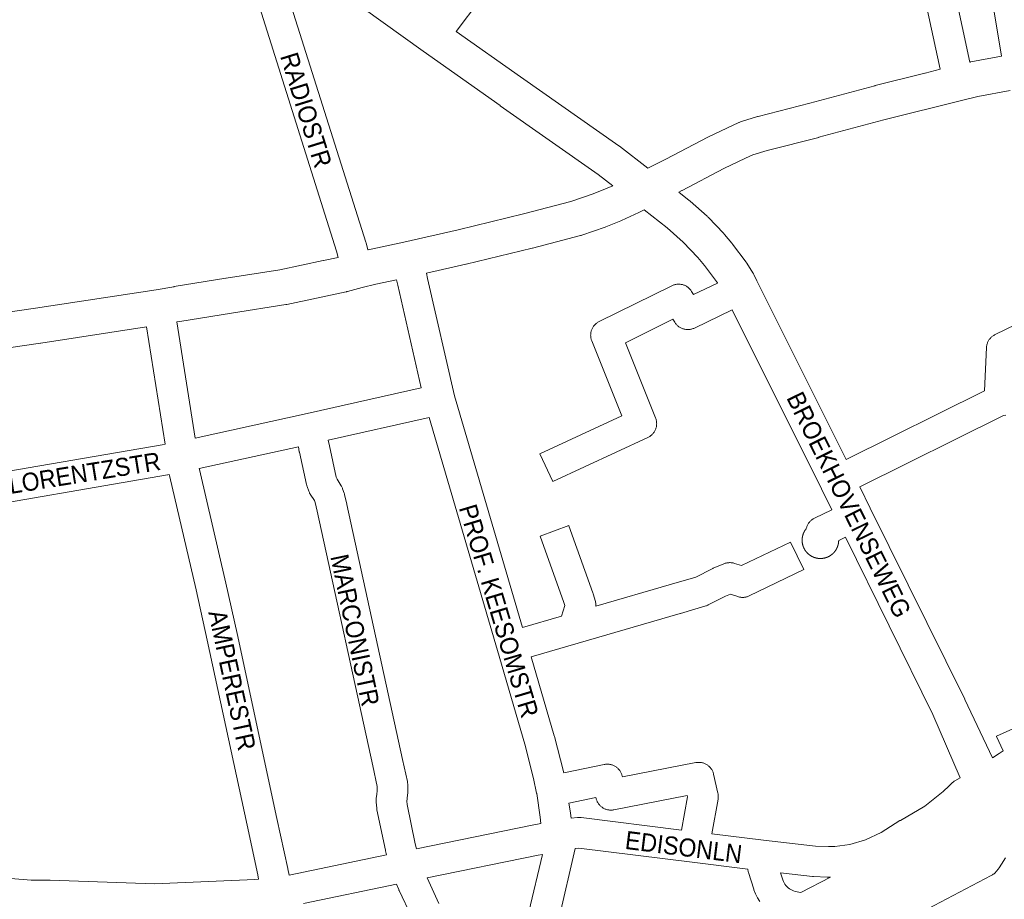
# Model space of a CAD drawing. Header units: metres. Extents: x 123819 to 142731, y 393440 to 405763.
# Tile 154 of 256: x 134255 to 134674, y 395044 to 395418. Entities that reach past the tile are written whole.
import ezdxf
from ezdxf.enums import TextEntityAlignment as Align

# ---------------------------------------------------------------- set-up
doc = ezdxf.new("R2010")
doc.units = ezdxf.units.M
doc.header["$MEASUREMENT"] = 0
for name, color, linetype, lineweight in [('gs-anno-wegen algemeen tekst', 7, 'Continuous', 0), ('gs-knt-aanvullende hoofdweg', 7, 'Continuous', 0), ('gs-knt-hoofdweg', 7, 'Continuous', 0), ('gs-knt-wegen algemeen', 7, 'Continuous', 0)]:
    doc.layers.add(name, color=color, linetype=linetype, lineweight=lineweight)
doc.styles.add('Style-Arial', font='arial.ttf')

msp = doc.modelspace()

# ---------------------------------------------------------------- linework, layer by layer
at = {"layer": 'gs-knt-aanvullende hoofdweg', "color": 7, "linetype": 'Continuous', "flags": 128}
for points in [[(134507.4, 395347.79), (134501.19, 395352.59), (134459.45, 395381.83), (134459.41, 395381.85), (134426.73, 395405.02), (134426.69, 395405.05), (134376.51, 395441.1), (134376.47, 395441.13), (134361.87, 395451.76)], [(134440.81, 395413.45), (134468.08, 395394.12), (134509.95, 395364.79), (134510.24, 395364.58), (134522.41, 395355.18)], [(134659.49, 395400.4), (134659.57, 395400.42), (134659.77, 395400.47), (134659.97, 395400.5), (134672.97, 395402.92)], [(134522.41, 395355.18), (134530.03, 395359.04), (134547.85, 395368.46), (134548.17, 395368.62), (134548.18, 395368.62), (134561.18, 395374.73), (134561.21, 395374.74), (134561.52, 395374.88), (134561.54, 395374.89), (134561.86, 395375.01), (134561.87, 395375.01), (134561.87, 395375.02), (134561.88, 395375.02), (134562.22, 395375.13), (134569.04, 395377.21), (134569.38, 395377.3), (134591.38, 395382.9), (134619.1, 395390.35), (134619.21, 395390.38), (134619.22, 395390.38), (134640.4, 395395.73), (134640.44, 395395.74), (134646.84, 395397.32)], [(134676.7, 395388.33), (134662.9, 395385.77), (134656.54, 395384.24), (134656.52, 395384.23), (134622.94, 395375.83), (134622.93, 395375.83), (134595.23, 395368.39), (134595.13, 395368.36), (134573.25, 395362.79), (134567.12, 395360.92), (134564.03, 395359.46), (134564, 395359.44), (134554.71, 395355.1), (134554.71, 395355.09), (134536.99, 395345.73), (134536.87, 395345.67), (134535.55, 395345)], [(134403.16, 395320.45), (134403.25, 395320.47), (134403.26, 395320.48), (134418.46, 395323.77), (134441.53, 395329.03), (134469.46, 395335.75), (134489.59, 395340.99), (134499.08, 395344.31), (134505.04, 395346.72), (134507.4, 395347.79)], [(134535.55, 395345), (134540, 395341.54), (134540.2, 395341.38), (134540.39, 395341.22), (134547.61, 395334.8), (134547.84, 395334.59), (134548.06, 395334.37), (134554.73, 395327.37), (134554.89, 395327.2), (134555.04, 395327.03), (134558.15, 395323.33), (134558.3, 395323.15), (134558.44, 395322.96), (134564.2, 395315.19), (134564.33, 395315), (134564.46, 395314.81), (134567.09, 395310.75), (134567.24, 395310.52), (134567.29, 395310.43), (134567.31, 395310.39), (134567.34, 395310.35), (134567.38, 395310.27), (134567.51, 395310.02), (134568.85, 395307.33), (134606.83, 395231.26)], [(134520.76, 395337.46), (134519.42, 395336.77), (134519.07, 395336.6), (134518.57, 395336.37), (134511.1, 395332.98), (134510.82, 395332.86), (134504.55, 395330.32), (134504.21, 395330.19), (134494.26, 395326.71), (134493.97, 395326.62), (134493.68, 395326.54), (134473.18, 395321.19), (134473.04, 395321.16), (134445, 395314.42), (134444.91, 395314.4), (134428.04, 395310.55)], [(134552.04, 395306.36), (134551.99, 395306.44), (134546.51, 395313.83), (134543.7, 395317.18), (134537.4, 395323.78), (134530.6, 395329.82), (134520.76, 395337.46)], [(134236.12, 395291.98), (134261.57, 395295.64), (134312.95, 395303.46), (134320.52, 395304.8), (134320.62, 395304.82), (134342.72, 395308.4), (134342.77, 395308.4), (134365.63, 395311.96), (134365.63, 395311.96), (134384.16, 395315.95), (134384.23, 395315.97), (134390.54, 395317.26)], [(134415.33, 395307.71), (134406.5, 395305.81), (134406.5, 395305.81), (134400.64, 395304.43), (134394.41, 395302.74), (134394.21, 395302.69), (134394.01, 395302.64), (134393.96, 395302.63), (134368.58, 395297.23), (134368.56, 395297.23), (134368.35, 395297.19), (134368.15, 395297.15), (134345.1, 395293.57), (134323.08, 395290), (134321.75, 395289.77)], [(134600.72, 395209.8), (134596.28, 395218.76), (134558.27, 395294.9)], [(134308.91, 395287.66), (134263.8, 395280.79), (134263.74, 395280.78), (134238.29, 395277.12), (134238.28, 395277.11), (134215.6, 395273.65), (134215.48, 395273.64), (134213.57, 395273.38), (134212.13, 395273.16)], [(134612.62, 395219.6), (134617.1, 395210.54), (134657.3, 395129.24), (134657.36, 395129.12), (134669.1, 395104.28)], [(134655.31, 395095.76), (134643.75, 395122.76), (134606.49, 395198.13)]]:
    msp.add_lwpolyline(points, dxfattribs=at)
at = {"layer": 'gs-knt-hoofdweg', "color": 7, "linetype": 'Continuous', "flags": 128}
msp.add_lwpolyline([(134673.68, 395107.22), (134670.89, 395113.39, -0.384554), (134670.89, 395113.4), (134693.95, 395123.86), (134694.18, 395123.96), (134694.42, 395124.05), (134701.79, 395126.71), (134708.55, 395129.15), (134711.47, 395130.93), (134716.02, 395134.05), (134808.26, 395201.83), (134809.88, 395203.48), (134811.53, 395205.39), (134814.62, 395209.8), (134818.95, 395217.89)], format="xyb", dxfattribs=at)
for points in [[(134674.68, 395061.65), (134672.95, 395059), (134671.96, 395057.47), (134671.55, 395056.84), (134671.34, 395056.53), (134671.12, 395056.23), (134670.88, 395055.95), (134670.63, 395055.67), (134670.36, 395055.41), (134670.09, 395055.16), (134669.8, 395054.92), (134669.5, 395054.7), (134669.2, 395054.48), (134668.88, 395054.29), (134668.55, 395054.11), (134611.96, 395024.43)], [(134587.46, 395046.86), (134600.2, 395053.42)]]:
    msp.add_lwpolyline(points, dxfattribs=at)
at = {"layer": 'gs-knt-wegen algemeen', "color": 7, "linetype": 'Continuous', "flags": 128}
for points in [[(134638.99, 395495.59), (134659.49, 395400.4)], [(134622.23, 395492.45), (134622.13, 395492.43), (134534.2, 395473.12), (134524.32, 395470.3), (134520.87, 395469.12), (134512.29, 395465.57), (134507.59, 395463.41), (134498.25, 395458.48), (134491.99, 395454.66), (134455.73, 395430.51), (134450.83, 395426.93), (134440.81, 395413.45)], [(134646.84, 395397.32), (134626.47, 395491.85), (134626.21, 395492.3), (134625.83, 395492.64), (134625.36, 395492.86), (134624.8, 395492.92), (134622.24, 395492.45)], [(134390.54, 395317.26), (134389.82, 395319.88), (134346.28, 395457.89), (134344.13, 395464.71)], [(134361.87, 395451.76), (134402.28, 395323.68), (134402.35, 395323.43), (134403.16, 395320.45)], [(134672.97, 395402.92), (134666.99, 395439)], [(134606.83, 395231.26), (134665.7, 395260.46), (134666.59, 395278.84), (134666.61, 395279.15), (134666.65, 395279.47), (134666.7, 395279.78), (134666.77, 395280.09), (134666.86, 395280.4), (134666.96, 395280.7), (134667.07, 395280.99), (134667.2, 395281.28), (134667.34, 395281.57), (134667.49, 395281.84), (134667.66, 395282.11), (134667.84, 395282.37), (134668.04, 395282.62), (134668.24, 395282.87), (134668.46, 395283.1), (134668.69, 395283.32), (134668.93, 395283.53), (134669.17, 395283.72), (134669.43, 395283.91), (134669.7, 395284.08), (134669.97, 395284.24), (134670.26, 395284.38), (134732.18, 395314.34)], [(134428.04, 395310.55), (134428.54, 395308.26)], [(134425.9, 395261.67), (134415.84, 395305.37), (134415.83, 395305.44), (134415.33, 395307.71)], [(134321.75, 395289.77), (134329.56, 395240.37)], [(134316.79, 395237.72), (134308.91, 395287.66)], [(134329.56, 395240.37), (134377.34, 395250.8), (134425.9, 395261.67)], [(134429.18, 395249.07), (134386.29, 395239.46)], [(134475.01, 395089.17), (134473.73, 395095.43), (134470, 395110.04), (134458.33, 395149.89), (134429.18, 395249.07)], [(134674.85, 395250.06), (134673.84, 395249.96), (134612.62, 395219.6)], [(134386.29, 395239.46), (134386.74, 395237.03), (134389.68, 395223.74), (134390.01, 395222.82), (134391.75, 395220.08), (134391.9, 395219.82), (134392.05, 395219.55), (134392.18, 395219.28), (134392.3, 395219), (134392.4, 395218.72), (134393.04, 395216.88), (134393.14, 395216.58), (134393.22, 395216.29), (134394.19, 395212.29), (134394.22, 395212.14), (134417.94, 395103.56), (134419.96, 395094.18), (134420.01, 395093.92), (134420.05, 395093.66), (134420.08, 395093.4), (134420.1, 395093.13), (134420.11, 395092.87), (134420.13, 395090.09), (134420.13, 395089.86), (134420.12, 395089.64), (134420.11, 395089.42), (134419.91, 395087.27), (134419.88, 395087.02), (134419.84, 395086.78), (134419.68, 395085.83), (134419.82, 395084.43), (134423.34, 395067.71), (134423.91, 395065.51)], [(134219.99, 395221.09), (134220.35, 395221.13), (134315.52, 395237.47), (134316.79, 395237.72)], [(134373.57, 395236.65), (134331.34, 395227.43)], [(134411.14, 395062.89), (134410.7, 395064.6), (134410.63, 395064.89), (134407.01, 395082.1), (134406.96, 395082.33), (134406.93, 395082.56), (134406.9, 395082.79), (134406.64, 395085.4), (134406.62, 395085.69), (134406.61, 395085.98), (134406.61, 395086.27), (134406.63, 395086.56), (134406.66, 395086.85), (134406.7, 395087.13), (134406.96, 395088.71), (134407.11, 395090.29), (134407.09, 395092.08), (134405.22, 395100.79), (134381.52, 395209.28), (134380.64, 395212.91), (134380.35, 395213.74), (134378.63, 395216.45), (134378.48, 395216.7), (134378.34, 395216.95), (134378.21, 395217.22), (134378.09, 395217.48), (134377.99, 395217.76), (134377.28, 395219.75), (134377.19, 395220.01), (134377.12, 395220.27), (134377.05, 395220.53), (134374, 395234.33), (134373.95, 395234.55), (134373.57, 395236.65)], [(134331.34, 395227.43), (134331.38, 395227.01), (134342.68, 395178.65), (134342.7, 395178.57), (134347.43, 395157.1), (134364.43, 395078.4), (134369.01, 395057.09), (134369.03, 395057.01), (134369.58, 395054.32)], [(134317.79, 395224.65), (134222.4, 395208.27), (134222.11, 395208.23), (134221.76, 395208.18)], [(134318.54, 395224.8), (134317.94, 395224.68), (134317.8, 395224.65), (134317.8, 395224.65), (134317.79, 395224.65)], [(134356.63, 395052.64), (134356.28, 395054.39), (134351.71, 395075.65), (134334.71, 395154.31), (134329.99, 395175.73), (134318.62, 395224.42), (134318.57, 395224.67), (134318.54, 395224.8)], [(134595.92, 395189.09), (134595.92, 395189.09), (134595.91, 395189.09), (134595.86, 395189.09), (134595.8, 395189.09), (134595.74, 395189.09), (134595.68, 395189.09), (134595.62, 395189.1), (134595.57, 395189.1), (134595.51, 395189.1), (134595.45, 395189.1), (134595.39, 395189.11), (134595.33, 395189.11), (134595.28, 395189.11), (134595.22, 395189.12), (134595.16, 395189.12), (134595.1, 395189.13), (134595.05, 395189.13), (134594.99, 395189.14), (134594.93, 395189.15), (134594.87, 395189.15), (134594.82, 395189.16), (134594.76, 395189.17), (134594.7, 395189.18), (134594.64, 395189.19), (134594.59, 395189.2), (134594.53, 395189.21), (134594.47, 395189.22), (134594.41, 395189.23), (134594.36, 395189.24), (134594.3, 395189.25), (134594.24, 395189.26), (134594.19, 395189.27), (134594.13, 395189.29), (134594.08, 395189.3), (134594.02, 395189.31), (134593.96, 395189.33), (134593.91, 395189.34), (134593.85, 395189.36), (134593.79, 395189.37), (134593.74, 395189.39), (134593.68, 395189.4), (134593.63, 395189.42), (134593.57, 395189.44), (134593.52, 395189.45), (134593.46, 395189.47), (134593.4, 395189.49), (134593.35, 395189.51), (134593.29, 395189.53), (134593.24, 395189.54), (134593.19, 395189.56), (134593.13, 395189.58), (134593.08, 395189.6), (134593.02, 395189.63), (134592.97, 395189.65), (134592.92, 395189.67), (134592.86, 395189.69), (134592.81, 395189.71), (134592.76, 395189.74), (134592.7, 395189.76), (134592.65, 395189.78), (134592.6, 395189.81), (134592.54, 395189.83), (134592.49, 395189.86), (134592.44, 395189.88), (134592.39, 395189.91), (134592.34, 395189.93), (134592.28, 395189.96), (134592.23, 395189.99), (134592.18, 395190.01), (134592.13, 395190.04), (134592.08, 395190.07), (134592.03, 395190.1), (134591.98, 395190.13), (134591.93, 395190.16), (134591.88, 395190.19), (134591.83, 395190.22), (134591.78, 395190.25), (134591.73, 395190.28), (134591.68, 395190.31), (134591.63, 395190.34), (134591.58, 395190.37), (134591.54, 395190.4), (134591.49, 395190.44), (134591.44, 395190.47), (134591.39, 395190.5), (134591.34, 395190.53), (134591.3, 395190.57), (134591.25, 395190.6), (134591.2, 395190.64), (134591.16, 395190.67), (134591.11, 395190.71), (134591.07, 395190.74), (134591.02, 395190.78), (134590.97, 395190.81), (134590.93, 395190.85), (134590.88, 395190.89), (134590.84, 395190.92), (134590.8, 395190.96), (134590.75, 395191), (134590.71, 395191.04), (134590.66, 395191.08), (134590.62, 395191.12), (134590.58, 395191.16), (134590.54, 395191.19), (134590.49, 395191.24), (134590.45, 395191.27), (134590.41, 395191.32), (134590.37, 395191.36), (134590.33, 395191.4), (134590.29, 395191.44), (134590.25, 395191.48), (134590.21, 395191.52), (134590.17, 395191.56), (134590.13, 395191.61), (134590.09, 395191.65), (134590.05, 395191.69), (134590.01, 395191.74), (134589.97, 395191.78), (134589.94, 395191.82), (134589.9, 395191.87), (134589.86, 395191.91), (134589.82, 395191.96), (134589.79, 395192), (134589.75, 395192.05), (134589.72, 395192.09), (134589.68, 395192.14), (134589.64, 395192.19), (134589.61, 395192.23), (134589.58, 395192.28), (134589.54, 395192.32), (134589.51, 395192.37), (134589.48, 395192.42), (134589.44, 395192.47), (134589.41, 395192.51), (134589.38, 395192.56), (134589.35, 395192.61), (134589.31, 395192.66), (134589.28, 395192.71), (134589.25, 395192.76), (134589.22, 395192.81), (134589.19, 395192.86), (134589.16, 395192.91), (134589.13, 395192.96), (134589.1, 395193.01), (134589.07, 395193.06), (134589.05, 395193.11), (134589.02, 395193.16), (134588.99, 395193.21), (134588.96, 395193.26), (134588.94, 395193.31), (134588.91, 395193.37), (134588.88, 395193.42), (134588.86, 395193.47), (134588.83, 395193.52), (134588.81, 395193.57), (134588.78, 395193.63), (134588.76, 395193.68), (134588.74, 395193.73), (134588.71, 395193.79), (134588.69, 395193.84), (134588.67, 395193.89), (134588.65, 395193.94), (134588.62, 395194), (134588.6, 395194.05), (134588.58, 395194.11), (134588.56, 395194.16), (134588.54, 395194.22), (134588.52, 395194.27), (134588.5, 395194.33), (134588.48, 395194.38), (134588.47, 395194.44), (134588.45, 395194.49), (134588.43, 395194.55), (134588.41, 395194.6), (134588.4, 395194.66), (134588.38, 395194.71), (134588.36, 395194.77), (134588.35, 395194.82), (134588.33, 395194.88), (134588.32, 395194.93), (134588.3, 395194.99), (134588.29, 395195.05), (134588.28, 395195.11), (134588.26, 395195.16), (134588.25, 395195.22), (134588.24, 395195.27), (134588.23, 395195.33), (134588.22, 395195.39), (134588.21, 395195.45), (134588.2, 395195.5), (134588.19, 395195.56), (134588.18, 395195.62), (134588.17, 395195.67), (134588.16, 395195.73), (134588.15, 395195.79), (134588.14, 395195.85), (134588.13, 395195.9), (134588.13, 395195.96), (134588.12, 395196.02), (134588.11, 395196.08), (134588.11, 395196.14), (134588.1, 395196.19), (134588.1, 395196.25), (134588.09, 395196.31), (134588.09, 395196.37), (134588.09, 395196.42), (134588.08, 395196.48), (134588.08, 395196.54), (134588.08, 395196.6), (134588.08, 395196.65), (134588.07, 395196.71), (134588.07, 395196.77), (134588.07, 395196.83), (134588.07, 395196.89), (134588.07, 395196.95), (134588.07, 395197), (134588.08, 395197.06), (134588.08, 395197.12), (134588.08, 395197.18), (134588.08, 395197.24), (134588.08, 395197.29), (134588.09, 395197.35), (134588.09, 395197.41), (134588.1, 395197.47), (134588.1, 395197.52), (134588.1, 395197.58), (134588.11, 395197.64), (134588.12, 395197.7), (134588.12, 395197.76), (134588.13, 395197.81), (134588.14, 395197.87), (134588.14, 395197.93), (134588.15, 395197.99), (134588.16, 395198.04), (134588.17, 395198.1), (134588.18, 395198.16), (134588.19, 395198.22), (134588.2, 395198.27), (134588.21, 395198.33), (134588.22, 395198.39), (134588.23, 395198.44), (134588.24, 395198.5), (134588.26, 395198.56), (134588.27, 395198.61), (134588.28, 395198.67), (134588.3, 395198.72), (134588.31, 395198.78), (134588.32, 395198.84), (134588.34, 395198.89), (134588.35, 395198.95), (134588.37, 395199.01), (134588.39, 395199.06), (134588.4, 395199.12), (134588.42, 395199.17), (134588.44, 395199.23), (134588.45, 395199.28), (134588.47, 395199.34), (134588.49, 395199.39), (134588.51, 395199.45), (134588.53, 395199.5), (134588.55, 395199.56), (134588.57, 395199.61), (134588.59, 395199.67), (134588.61, 395199.72), (134588.63, 395199.77), (134588.65, 395199.83), (134588.68, 395199.88), (134588.7, 395199.93), (134588.72, 395199.99), (134588.74, 395200.04), (134588.77, 395200.1), (134588.79, 395200.15), (134588.82, 395200.2), (134588.84, 395200.25), (134588.87, 395200.3), (134588.89, 395200.35), (134588.92, 395200.41), (134588.95, 395200.46), (134588.97, 395200.51), (134589, 395200.56), (134589.03, 395200.61), (134589.06, 395200.66), (134589.08, 395200.71), (134589.11, 395200.76), (134589.14, 395200.82), (134589.17, 395200.86), (134589.2, 395200.92), (134589.23, 395200.96), (134589.26, 395201.01), (134589.29, 395201.06), (134589.32, 395201.11), (134589.36, 395201.16), (134589.39, 395201.21), (134589.42, 395201.25), (134589.45, 395201.3), (134589.49, 395201.35), (134589.52, 395201.4), (134589.55, 395201.44), (134589.59, 395201.49), (134589.62, 395201.54), (134589.66, 395201.59), (134589.69, 395201.63), (134589.73, 395201.68), (134589.76, 395201.72), (134589.8, 395201.77), (134589.83, 395201.81), (134589.85, 395201.89), (134589.93, 395202.18), (134590.02, 395202.48), (134590.12, 395202.76), (134590.24, 395203.05), (134590.37, 395203.32), (134590.51, 395203.59), (134590.67, 395203.86), (134590.84, 395204.11), (134591.02, 395204.36), (134591.21, 395204.6), (134591.41, 395204.83), (134591.63, 395205.05), (134591.85, 395205.25), (134592.08, 395205.45), (134592.32, 395205.64), (134592.57, 395205.82), (134592.83, 395205.98), (134593.1, 395206.13), (134593.37, 395206.27), (134600.72, 395209.8)], [(134606.49, 395198.13), (134603.64, 395196.76), (134603.64, 395196.71), (134603.64, 395196.65), (134603.64, 395196.59), (134603.64, 395196.53), (134603.63, 395196.48), (134603.63, 395196.42), (134603.63, 395196.36), (134603.62, 395196.3), (134603.62, 395196.24), (134603.61, 395196.19), (134603.61, 395196.13), (134603.6, 395196.07), (134603.6, 395196.01), (134603.59, 395195.96), (134603.58, 395195.9), (134603.58, 395195.84), (134603.57, 395195.78), (134603.56, 395195.73), (134603.55, 395195.67), (134603.54, 395195.61), (134603.53, 395195.55), (134603.52, 395195.5), (134603.51, 395195.44), (134603.5, 395195.38), (134603.49, 395195.33), (134603.48, 395195.27), (134603.46, 395195.21), (134603.45, 395195.16), (134603.44, 395195.1), (134603.43, 395195.04), (134603.41, 395194.99), (134603.4, 395194.93), (134603.38, 395194.87), (134603.37, 395194.82), (134603.35, 395194.76), (134603.34, 395194.71), (134603.32, 395194.65), (134603.3, 395194.6), (134603.29, 395194.54), (134603.27, 395194.49), (134603.25, 395194.43), (134603.23, 395194.37), (134603.21, 395194.32), (134603.19, 395194.27), (134603.17, 395194.21), (134603.15, 395194.16), (134603.13, 395194.1), (134603.11, 395194.05), (134603.09, 395193.99), (134603.07, 395193.94), (134603.05, 395193.89), (134603.03, 395193.83), (134603, 395193.78), (134602.98, 395193.73), (134602.96, 395193.67), (134602.93, 395193.62), (134602.91, 395193.57), (134602.88, 395193.52), (134602.86, 395193.46), (134602.83, 395193.41), (134602.8, 395193.36), (134602.78, 395193.31), (134602.75, 395193.26), (134602.73, 395193.21), (134602.7, 395193.15), (134602.67, 395193.1), (134602.64, 395193.05), (134602.61, 395193), (134602.58, 395192.95), (134602.55, 395192.9), (134602.53, 395192.86), (134602.52, 395192.85), (134602.52, 395192.85), (134602.49, 395192.8), (134602.46, 395192.75), (134602.43, 395192.7), (134602.4, 395192.65), (134602.37, 395192.61), (134602.34, 395192.56), (134602.3, 395192.51), (134602.27, 395192.46), (134602.24, 395192.42), (134602.21, 395192.37), (134602.17, 395192.32), (134602.14, 395192.27), (134602.1, 395192.23), (134602.07, 395192.18), (134602.03, 395192.14), (134602, 395192.09), (134601.96, 395192.04), (134601.93, 395192), (134601.89, 395191.95), (134601.85, 395191.91), (134601.82, 395191.86), (134601.78, 395191.82), (134601.74, 395191.78), (134601.7, 395191.73), (134601.66, 395191.69), (134601.63, 395191.65), (134601.59, 395191.6), (134601.55, 395191.56), (134601.51, 395191.52), (134601.47, 395191.48), (134601.43, 395191.43), (134601.38, 395191.39), (134601.34, 395191.35), (134601.3, 395191.31), (134601.26, 395191.27), (134601.22, 395191.23), (134601.18, 395191.19), (134601.13, 395191.15), (134601.09, 395191.11), (134601.05, 395191.07), (134601.01, 395191.04), (134600.96, 395191), (134600.92, 395190.96), (134600.87, 395190.92), (134600.83, 395190.88), (134600.78, 395190.85), (134600.74, 395190.81), (134600.69, 395190.77), (134600.65, 395190.74), (134600.6, 395190.7), (134600.56, 395190.67), (134600.51, 395190.63), (134600.46, 395190.6), (134600.42, 395190.56), (134600.37, 395190.53), (134600.32, 395190.5), (134600.28, 395190.47), (134600.23, 395190.43), (134600.18, 395190.4), (134600.13, 395190.37), (134600.08, 395190.34), (134600.03, 395190.3), (134599.98, 395190.27), (134599.93, 395190.24), (134599.88, 395190.21), (134599.83, 395190.18), (134599.78, 395190.15), (134599.73, 395190.12), (134599.68, 395190.1), (134599.63, 395190.07), (134599.58, 395190.04), (134599.53, 395190.01), (134599.48, 395189.99), (134599.43, 395189.96), (134599.38, 395189.93), (134599.33, 395189.91), (134599.27, 395189.88), (134599.22, 395189.85), (134599.17, 395189.83), (134599.12, 395189.81), (134599.06, 395189.78), (134599.01, 395189.76), (134598.96, 395189.73), (134598.9, 395189.71), (134598.85, 395189.69), (134598.8, 395189.67), (134598.74, 395189.65), (134598.69, 395189.62), (134598.64, 395189.6), (134598.58, 395189.58), (134598.53, 395189.56), (134598.47, 395189.54), (134598.42, 395189.52), (134598.36, 395189.5), (134598.31, 395189.49), (134598.25, 395189.47), (134598.2, 395189.45), (134598.14, 395189.43), (134598.09, 395189.42), (134598.03, 395189.4), (134597.97, 395189.38), (134597.92, 395189.37), (134597.86, 395189.35), (134597.81, 395189.34), (134597.75, 395189.33), (134597.69, 395189.31), (134597.64, 395189.3), (134597.58, 395189.28), (134597.53, 395189.27), (134597.47, 395189.26), (134597.41, 395189.25), (134597.35, 395189.24), (134597.3, 395189.23), (134597.24, 395189.21), (134597.18, 395189.21), (134597.13, 395189.2), (134597.07, 395189.19), (134597.01, 395189.18), (134596.95, 395189.17), (134596.9, 395189.16), (134596.84, 395189.15), (134596.78, 395189.15), (134596.73, 395189.14), (134596.67, 395189.13), (134596.61, 395189.13), (134596.55, 395189.12), (134596.49, 395189.12), (134596.43, 395189.11), (134596.38, 395189.11), (134596.32, 395189.11), (134596.26, 395189.1), (134596.2, 395189.1), (134596.15, 395189.1), (134596.09, 395189.09), (134596.03, 395189.09), (134595.97, 395189.09), (134595.92, 395189.09)], [(134669.1, 395104.28), (134671.99, 395106.14), (134673.68, 395107.22)], [(134486.53, 395097.83), (134503.76, 395101.42), (134504.06, 395101.47), (134504.37, 395101.52), (134504.69, 395101.54), (134505, 395101.55), (134505.31, 395101.55), (134505.63, 395101.53), (134505.94, 395101.5), (134506.25, 395101.45), (134506.55, 395101.39), (134506.86, 395101.31), (134507.16, 395101.22), (134507.45, 395101.11), (134507.74, 395100.99), (134508.02, 395100.85), (134508.3, 395100.7), (134508.57, 395100.54), (134508.83, 395100.37), (134509.08, 395100.18), (134509.32, 395099.98), (134509.55, 395099.78), (134509.78, 395099.55), (134509.99, 395099.32), (134510.19, 395099.08), (134510.38, 395098.83), (134510.55, 395098.57), (134510.72, 395098.31), (134510.87, 395098.03), (134511, 395097.75), (134511.13, 395097.46), (134511.24, 395097.17), (134511.33, 395096.87), (134511.41, 395096.57), (134511.53, 395096.09), (134542.79, 395102.2), (134543.1, 395102.25), (134543.41, 395102.29), (134543.73, 395102.31), (134544.04, 395102.32), (134544.36, 395102.31), (134544.67, 395102.29), (134544.98, 395102.25), (134545.29, 395102.2), (134545.6, 395102.13), (134545.9, 395102.05), (134546.2, 395101.95), (134546.49, 395101.84), (134546.78, 395101.72), (134547.06, 395101.58), (134547.34, 395101.42), (134547.61, 395101.26), (134547.86, 395101.08), (134548.11, 395100.89), (134548.35, 395100.69), (134548.58, 395100.47), (134548.8, 395100.25), (134549.01, 395100.01), (134549.21, 395099.77), (134549.39, 395099.51), (134549.57, 395099.25), (134549.73, 395098.98), (134549.87, 395098.7), (134550.01, 395098.42), (134550.13, 395098.13), (134550.23, 395097.83), (134550.32, 395097.53), (134550.4, 395097.23), (134552.19, 395089.16), (134552.25, 395088.88), (134552.29, 395088.6), (134552.32, 395088.31), (134552.34, 395088.03), (134552.35, 395087.75), (134552.34, 395087.46), (134552.33, 395087.18), (134552.29, 395086.89), (134552.25, 395086.61), (134549.65, 395071.9), (134571.65, 395069.21), (134593.74, 395066.7), (134599.28, 395066.44), (134602.05, 395066.44), (134608.45, 395067.41), (134615.13, 395069.33), (134621.8, 395072.44), (134629.74, 395077.51), (134629.95, 395077.64), (134640.37, 395083.73), (134648.09, 395089.92), (134650.66, 395092.35), (134651.97, 395093.59), (134652.18, 395093.78), (134652.4, 395093.96), (134652.63, 395094.14), (134652.87, 395094.3), (134653.11, 395094.45), (134655.31, 395095.76)], [(134423.91, 395065.51), (134473.09, 395075.55), (134476.85, 395076.36), (134476.52, 395078.99), (134475.03, 395089), (134475.01, 395089.16)], [(134475.01, 395089.16), (134475.01, 395089.17), (134475.01, 395089.17)], [(134475.01, 395089.16), (134475.01, 395089.17), (134475.01, 395089.17)], [(134539.2, 395087.6), (134539.07, 395088.2), (134507.9, 395082.11), (134507.6, 395082.06), (134507.29, 395082.02), (134506.98, 395082), (134506.67, 395081.99), (134506.36, 395082), (134506.05, 395082.02), (134505.74, 395082.06), (134505.43, 395082.11), (134505.13, 395082.17), (134504.83, 395082.25), (134504.53, 395082.35), (134504.24, 395082.46), (134503.95, 395082.58), (134503.67, 395082.71), (134503.4, 395082.86), (134503.14, 395083.02), (134502.88, 395083.2), (134502.63, 395083.38), (134502.39, 395083.58), (134502.16, 395083.79), (134501.94, 395084.01), (134501.73, 395084.24), (134501.53, 395084.48), (134501.35, 395084.73), (134501.17, 395084.99), (134501.01, 395085.25), (134500.86, 395085.53), (134500.73, 395085.81), (134500.61, 395086.09), (134500.5, 395086.38), (134500.4, 395086.68), (134500.32, 395086.98), (134500.23, 395087.38), (134488.79, 395085), (134489.41, 395080.83), (134489.43, 395080.67), (134489.69, 395078.6), (134492.42, 395078.89), (134492.72, 395078.91), (134493.01, 395078.92), (134493.31, 395078.92), (134493.61, 395078.9), (134493.91, 395078.87), (134536.71, 395073.5), (134539.2, 395087.59), (134539.2, 395087.6)], [(134369.58, 395054.32), (134411.14, 395062.89)], [(134471.75, 395038.67), (134477.46, 395063.17), (134475.72, 395062.8), (134428.34, 395053.13), (134433.38, 395042.3)], [(134570.01, 395043.12), (134569.03, 395044.7), (134568.19, 395046.35), (134567.51, 395048.07), (134567.44, 395048.28), (134565.23, 395055.42), (134565.16, 395055.67), (134565.1, 395055.92), (134565.05, 395056.17), (134565.01, 395056.42), (134564.97, 395056.68), (134564.95, 395056.91), (134541.26, 395059.81), (134541.24, 395059.81), (134493.03, 395065.86), (134491.42, 395065.69), (134484.42, 395035.64)], [(134221.48, 395055.34), (134259.77, 395052.11), (134267.55, 395052.16), (134267.83, 395052.16), (134312.31, 395050.61), (134355.01, 395052.48), (134356.63, 395052.64)], [(134600.2, 395053.42), (134599.13, 395053.42), (134598.81, 395053.42), (134592.9, 395053.71), (134592.69, 395053.72), (134592.48, 395053.74), (134578.91, 395055.28), (134579.85, 395052.25), (134580.1, 395051.62), (134580.41, 395051.02), (134580.77, 395050.45), (134581.18, 395049.91), (134581.63, 395049.41), (134582.12, 395048.95), (134582.65, 395048.54), (134583.22, 395048.17), (134583.81, 395047.85), (134584.43, 395047.59), (134585.08, 395047.38), (134587.46, 395046.86)], [(134421.65, 395036.67), (134416.45, 395047.82), (134416.38, 395047.98), (134416.31, 395048.14), (134415.38, 395050.47), (134375.79, 395042.3)]]:
    msp.add_lwpolyline(points, dxfattribs=at)
for points in [[(134428.54, 395308.26), (134440.01, 395258.4), (134468.99, 395159.78), (134485.62, 395164.58), (134486.98, 395169.09), (134486.65, 395170.31), (134476.45, 395198.66, -0.35564), (134476.46, 395198.67), (134488.69, 395203.07, -0.355641), (134488.7, 395203.06), (134498.98, 395174.48), (134499.06, 395174.24), (134499.13, 395174.01), (134500.03, 395170.74), (134500.11, 395170.45), (134500.17, 395170.15), (134500.21, 395169.85), (134500.24, 395169.55), (134500.26, 395169.24), (134500.27, 395168.94), (134500.26, 395168.81), (134532.51, 395178.13), (134542.78, 395181.21), (134549.8, 395184.74), (134550.02, 395184.85), (134550.23, 395184.94), (134554.79, 395186.84), (134555.08, 395186.95), (134555.37, 395187.05), (134555.66, 395187.13), (134555.96, 395187.2), (134556.27, 395187.25), (134556.57, 395187.3), (134556.88, 395187.32), (134557.18, 395187.34), (134557.49, 395187.33), (134557.8, 395187.32), (134558.1, 395187.29), (134558.41, 395187.24), (134558.71, 395187.18), (134559.01, 395187.11), (134559.3, 395187.02), (134562.29, 395186.05), (134583.17, 395196.1, -0.367763), (134583.18, 395196.1), (134588.82, 395184.38, -0.367761), (134588.82, 395184.37), (134565.58, 395173.19), (134565.3, 395173.06), (134565.01, 395172.94), (134564.72, 395172.84), (134564.42, 395172.76), (134564.12, 395172.69), (134563.82, 395172.63), (134563.51, 395172.59), (134563.2, 395172.56), (134562.89, 395172.54), (134562.58, 395172.54), (134562.27, 395172.56), (134561.96, 395172.59), (134561.65, 395172.64), (134561.35, 395172.7), (134561.05, 395172.77), (134560.75, 395172.86), (134557.57, 395173.89), (134555.45, 395173.01), (134548.13, 395169.32), (134547.87, 395169.2), (134547.61, 395169.09), (134547.34, 395168.99), (134547.07, 395168.9), (134536.21, 395165.65), (134536.15, 395165.63), (134492.64, 395153.06), (134472.66, 395147.28), (134482.53, 395113.59), (134482.59, 395113.37), (134486.39, 395098.49), (134486.43, 395098.33), (134486.46, 395098.17), (134486.53, 395097.83)], [(134558.27, 395294.9), (134542.2, 395287.18), (134541.91, 395287.05), (134541.62, 395286.94), (134541.31, 395286.83), (134541.01, 395286.75), (134540.7, 395286.68), (134540.39, 395286.62), (134540.07, 395286.58), (134539.76, 395286.55), (134539.44, 395286.54), (134539.12, 395286.55), (134538.8, 395286.57), (134538.49, 395286.6), (134538.17, 395286.65), (134537.86, 395286.72), (134537.56, 395286.8), (134537.25, 395286.9), (134536.96, 395287.01), (134536.66, 395287.14), (134536.38, 395287.28), (134536.1, 395287.43), (134535.83, 395287.6), (134535.57, 395287.77), (134535.32, 395287.97), (134535.07, 395288.17), (134534.84, 395288.39), (134534.62, 395288.61), (134534.41, 395288.85), (134534.21, 395289.1), (134534.02, 395289.36), (134533.85, 395289.62), (134533.05, 395290.92), (134512.82, 395280.94), (134525.66, 395248.93), (134525.77, 395248.63), (134525.87, 395248.33), (134525.95, 395248.02), (134526.01, 395247.71), (134526.07, 395247.39), (134526.1, 395247.08), (134526.12, 395246.76), (134526.13, 395246.44), (134526.11, 395246.12), (134526.09, 395245.8), (134526.05, 395245.49), (134525.99, 395245.17), (134525.92, 395244.86), (134525.83, 395244.56), (134525.72, 395244.25), (134525.61, 395243.96), (134525.47, 395243.67), (134525.33, 395243.38), (134525.17, 395243.11), (134525, 395242.84), (134524.81, 395242.58), (134524.61, 395242.33), (134524.4, 395242.09), (134524.18, 395241.86), (134523.95, 395241.65), (134523.7, 395241.44), (134523.45, 395241.25), (134523.19, 395241.06), (134522.92, 395240.9), (134522.64, 395240.74), (134522.35, 395240.6), (134481.9, 395221.85, -0.384579), (134481.89, 395221.85), (134476.42, 395233.65, -0.384578), (134476.43, 395233.66), (134511.28, 395249.81), (134498.49, 395281.69), (134498.38, 395281.99), (134498.28, 395282.29), (134498.2, 395282.59), (134498.14, 395282.9), (134498.09, 395283.21), (134498.05, 395283.52), (134498.03, 395283.83), (134498.02, 395284.14), (134498.03, 395284.46), (134498.05, 395284.77), (134498.09, 395285.08), (134498.15, 395285.39), (134498.22, 395285.7), (134498.3, 395286), (134498.4, 395286.3), (134498.51, 395286.59), (134498.64, 395286.88), (134498.78, 395287.16), (134498.93, 395287.43), (134499.1, 395287.7), (134499.27, 395287.96), (134499.47, 395288.21), (134499.67, 395288.44), (134499.88, 395288.67), (134500.11, 395288.89), (134500.34, 395289.1), (134500.59, 395289.3), (134500.84, 395289.48), (134501.1, 395289.65), (134501.38, 395289.81), (134501.65, 395289.96), (134532.59, 395305.21), (134532.87, 395305.34), (134533.16, 395305.45), (134533.45, 395305.56), (134533.75, 395305.65), (134534.05, 395305.72), (134534.35, 395305.78), (134534.66, 395305.83), (134534.97, 395305.86), (134535.27, 395305.88), (134535.58, 395305.88), (134535.89, 395305.86), (134536.2, 395305.84), (134536.51, 395305.79), (134536.81, 395305.74), (134537.11, 395305.67), (134537.41, 395305.58), (134537.71, 395305.48), (134537.99, 395305.37), (134538.28, 395305.24), (134538.55, 395305.1), (134538.82, 395304.95), (134539.08, 395304.78), (134539.34, 395304.61), (134539.58, 395304.42), (134539.82, 395304.21), (134540.04, 395304), (134540.26, 395303.78), (134540.46, 395303.55), (134540.65, 395303.31), (134540.84, 395303.05), (134541, 395302.8), (134541.84, 395301.45), (134552.04, 395306.36)]]:
    msp.add_lwpolyline(points, format="xyb", dxfattribs=at)

# ---------------------------------------------------------------- texts
at = {"layer": 'gs-anno-wegen algemeen tekst', "color": 7, "style": 'Style-Arial', "width": 0.909091}
for s, rotation, p in [('RADIOSTR ', 287.2354, (134377.26, 395378.68)), ('BROEKHOVENSEWEG', 296.3032, (134608.02, 395211.98)), ('PROF. LORENTZSTR', 9.1146, (134266.46, 395222.93)), ('PROF. KEESOMSTR', 286.6152, (134458.94, 395166.78)), ('MARCONISTR', 281.9279, (134397.67, 395158.6)), ('AMPERESTR', 282.2224, (134345.35, 395137.29)), ('EDISONLN', 352.8942, (134537.63, 395066.26))]:
    msp.add_text(s, height=7.7, rotation=rotation, dxfattribs=at).set_placement(p, align=Align.MIDDLE_CENTER)

doc.saveas('drawing.dxf')
